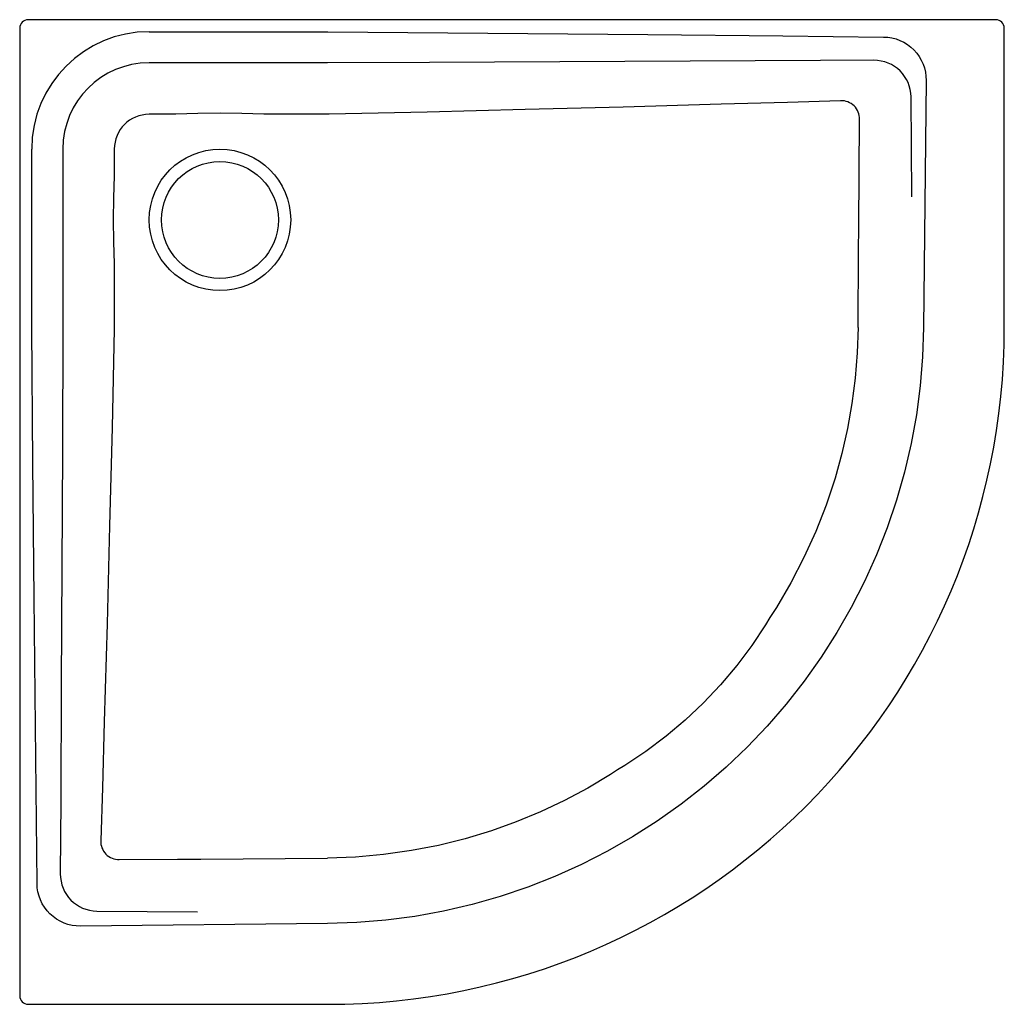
# Model space of a CAD drawing. Header units: millimetres. Extents: x 0 to 0.8, y -0.8 to 0.
import ezdxf

# ---------------------------------------------------------------- set-up
doc = ezdxf.new("R2010")
doc.units = ezdxf.units.MM
doc.header["$LTSCALE"] = 0.2
doc.layers.add('BLOCKS', color=3, linetype='Continuous')

msp = doc.modelspace()

# ---------------------------------------------------------------- linework, layer by layer
at = {"layer": 'BLOCKS'}
for p, q in [((0.79324, 0), (0.007, 0)), ((0, -0.007), (0, -0.79324)), ((0.80024, -0.25012), (0.80024, -0.007)), ((0.10512, -0.00977), (0.12701, -0.00977)), ((0.1985, -0.00977), (0.2473, -0.00977)), ((0.2473, -0.00977), (0.25048, -0.00978)), ((0.12701, -0.03503), (0.10512, -0.03503)), ((0.2473, -0.03503), (0.1985, -0.03503)), ((0.25026, -0.03502), (0.2473, -0.03503)), ((0.12701, -0.07689), (0.10512, -0.07689)), ((0.2514, -0.07689), (0.1985, -0.07689)), ((0.00977, -0.12701), (0.00977, -0.10512)), ((0.03503, -0.10512), (0.03503, -0.12701)), ((0.07689, -0.10512), (0.07689, -0.12701)), ((0.00977, -0.2473), (0.00977, -0.1985)), ((0.03503, -0.1985), (0.03503, -0.2473)), ((0.07689, -0.1985), (0.07689, -0.2514)), ((0.00978, -0.25048), (0.00977, -0.2473)), ((0.03503, -0.2473), (0.03502, -0.25026)), ((0.55546, -0.55546), (0.5554, -0.5554)), ((0.007, -0.80024), (0.25012, -0.80024))]:
    msp.add_line(p, q, dxfattribs=at)
at = {"layer": 'BLOCKS', "flags": 128}
for points in [[(0.12701, -0.00977), (0.14488, -0.00976), (0.16275, -0.00975), (0.18063, -0.00976), (0.1985, -0.00977)], [(0.1985, -0.03503), (0.18063, -0.03503), (0.16275, -0.03503), (0.14488, -0.03503), (0.12701, -0.03503)], [(0.1985, -0.07689), (0.18066, -0.0762), (0.1628, -0.07596), (0.1449, -0.0762), (0.12701, -0.07689)], [(0.00977, -0.1985), (0.00975, -0.16275), (0.00977, -0.12701)], [(0.03503, -0.12701), (0.03503, -0.16275), (0.03503, -0.1985)], [(0.07689, -0.12701), (0.0762, -0.14485), (0.07596, -0.16271), (0.0762, -0.18061), (0.07689, -0.1985)], [(0.73458, -0.25022), (0.73379, -0.27392), (0.73185, -0.29755), (0.72874, -0.32109), (0.72447, -0.34455), (0.71908, -0.36772), (0.7126, -0.39052), (0.70502, -0.41295), (0.69635, -0.43501), (0.68664, -0.45657), (0.67589, -0.47763), (0.66412, -0.49817), (0.65131, -0.51821), (0.63759, -0.53758), (0.62299, -0.5562), (0.60754, -0.57408), (0.59121, -0.59121)], [(0.68139, -0.25012), (0.68139, -0.25012), (0.68068, -0.27077), (0.679, -0.29141), (0.67635, -0.31197), (0.67274, -0.33239), (0.66819, -0.35259), (0.66269, -0.37251), (0.65542, -0.39447), (0.64697, -0.41606), (0.63739, -0.43718), (0.62671, -0.45776), (0.61498, -0.4777), (0.60968, -0.48595)], [(0.60968, -0.48595), (0.6061, -0.49185), (0.59494, -0.50869), (0.58278, -0.5249), (0.56957, -0.54054), (0.55546, -0.55546)], [(0.55546, -0.55546), (0.54079, -0.56935), (0.52532, -0.58244), (0.50896, -0.59474), (0.49185, -0.6061), (0.48595, -0.60968)], [(0.59121, -0.59121), (0.57408, -0.60754), (0.55621, -0.62299), (0.53758, -0.63759), (0.51821, -0.65131), (0.49818, -0.66412), (0.47763, -0.67589), (0.45657, -0.68664), (0.43501, -0.69635), (0.41295, -0.70502), (0.39052, -0.7126), (0.36772, -0.71908), (0.34455, -0.72447), (0.32109, -0.72874), (0.29755, -0.73185), (0.27392, -0.73379), (0.25022, -0.73458)], [(0.48595, -0.60968), (0.48015, -0.61343), (0.46176, -0.62447), (0.44281, -0.63461), (0.42338, -0.64381), (0.40353, -0.65204), (0.38334, -0.65927), (0.36197, -0.66573), (0.34029, -0.67109), (0.31839, -0.67534), (0.29575, -0.67854), (0.27297, -0.68055), (0.25012, -0.68139), (0.25012, -0.68139)]]:
    msp.add_lwpolyline(points, dxfattribs=at)
for points in [[(0.25048, -0.00978), (0.38047, -0.01092), (0.51047, -0.01213), (0.62029, -0.01321), (0.70208, -0.01407, -0.414218), (0.7367, -0.04944), (0.73458, -0.25022)], [(0.72511, -0.14409), (0.72442, -0.06275, 0.413439), (0.69424, -0.03301), (0.65072, -0.03326), (0.49193, -0.03407), (0.33314, -0.03473), (0.25026, -0.03502)], [(0.68139, -0.25012), (0.68185, -0.18787), (0.682, -0.16828), (0.68268, -0.08094, 0.425704), (0.66721, -0.06584), (0.62398, -0.06719), (0.57022, -0.06879), (0.49052, -0.07102), (0.41082, -0.0731), (0.33111, -0.07505), (0.2514, -0.07689)], [(0.25022, -0.73458), (0.04944, -0.7367, -0.414239), (0.01408, -0.70207), (0.013, -0.60013), (0.01174, -0.47013), (0.01074, -0.36031), (0.00978, -0.25048)], [(0.03502, -0.25026), (0.03467, -0.35026), (0.03428, -0.44522), (0.03384, -0.54019), (0.03335, -0.63516), (0.03301, -0.69424, 0.413421), (0.06275, -0.72442), (0.14462, -0.72511)], [(0.07689, -0.2514), (0.07504, -0.33136), (0.07308, -0.41133), (0.071, -0.49103), (0.06877, -0.57073), (0.06718, -0.62423), (0.06584, -0.66721, 0.425721), (0.08095, -0.68268), (0.12832, -0.68231), (0.14731, -0.68216), (0.25012, -0.68139)]]:
    msp.add_lwpolyline(points, format="xyb", dxfattribs=at)
at = {"layer": 'BLOCKS'}
for centre, radius in [((0.16277, -0.16269), 0.05747), ((0.16275, -0.16275), 0.0475)]:
    msp.add_circle(centre, radius, dxfattribs=at)
for centre, radius, start, end in [((0.007, -0.007), 0.007, 90, 180), ((0.79324, -0.007), 0.007, 0, 90), ((0.10512, -0.10512), 0.09535, 90, 180), ((0.10512, -0.10512), 0.07009, 90, 180), ((0.10512, -0.10512), 0.02823, 90, 180), ((0.25012, -0.25012), 0.55012, 270, 0), ((0.007, -0.79324), 0.007, 180, 270)]:
    msp.add_arc(centre, radius, start, end, dxfattribs=at)

doc.saveas('drawing.dxf')
